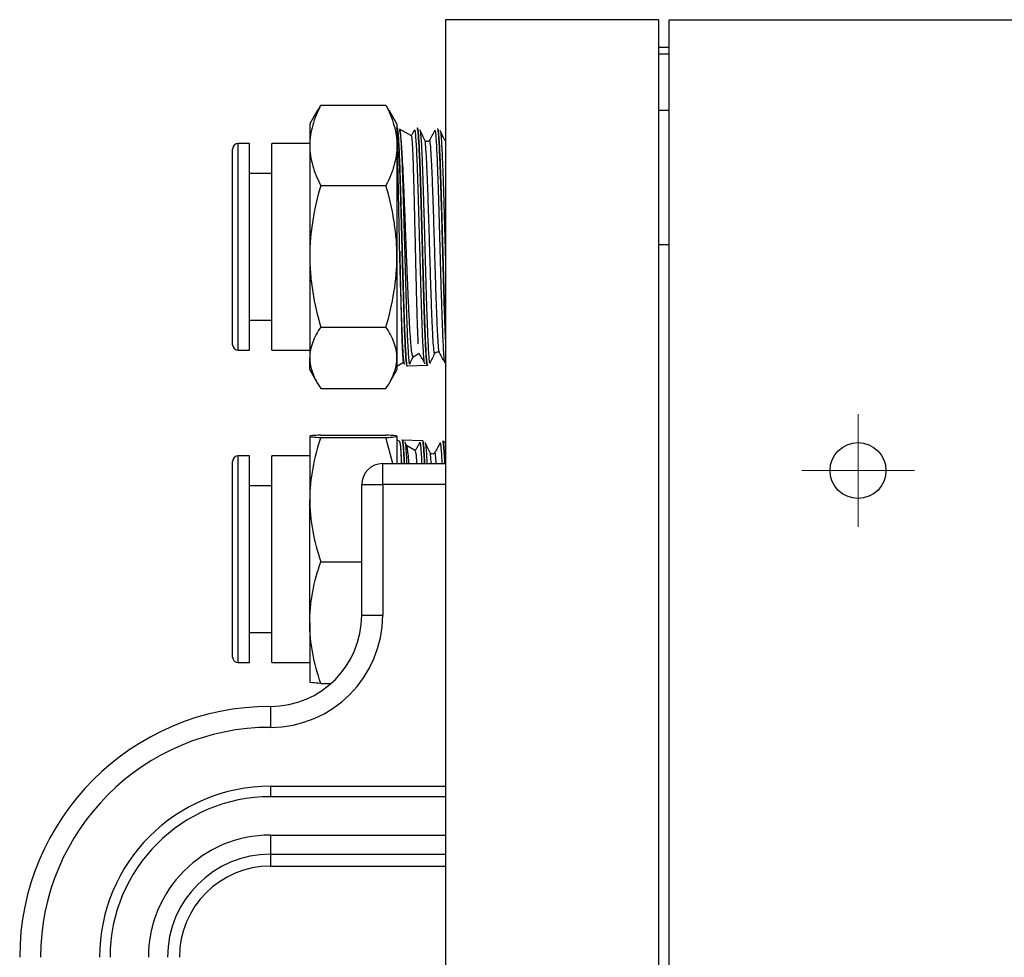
# Model space of a CAD drawing. Header units: inches. Extents: x 5 to 46.8, y 2.9 to 36.5.
# Tile 8 of 10: x 28 to 31.4, y 19.8 to 23.1. Entities that reach past the tile are written whole.
import ezdxf

# ---------------------------------------------------------------- set-up
doc = ezdxf.new("R2010")
doc.units = ezdxf.units.IN
doc.header["$MEASUREMENT"] = 0

# ---------------------------------------------------------------- blocks, each defined once
blk = doc.blocks.new('SW_CENTERMARKSYMBOL_42')
at = {"color": 0, "linetype": 'Continuous', "lineweight": 18}
for p, q in [((0, 0.1), (0, 0.1984)), ((0, 0), (0, 0.1)), ((-0.1, 0), (-0.1984, 0)), ((0, 0), (-0.1, 0)), ((0, 0), (0, -0.1)), ((0, 0), (0.1, 0)), ((0.1, 0), (0.1984, 0)), ((0, -0.1), (0, -0.1984))]:
    blk.add_line(p, q, dxfattribs=at)

msp = doc.modelspace()

# ---------------------------------------------------------------- linework, layer by layer
at = {"color": 7, "linetype": 'Continuous', "lineweight": 25}
for p, q in [((29.4525, 23.119), (29.4525, 15.219)), ((30.2025, 23.119), (29.4525, 23.119)), ((30.2025, 23.119), (30.2025, 15.219)), ((30.2395, 15.219), (30.2395, 23.119)), ((30.2395, 23.119), (33.5395, 23.119)), ((30.2395, 23.021), (30.2025, 23.021)), ((30.2395, 22.9974), (30.2025, 22.9974)), ((29.0018, 22.7999), (28.9742, 22.7521)), ((29.003, 22.7993), (29.0128, 22.8176)), ((29.0128, 22.8176), (29.2426, 22.8176)), ((29.2426, 22.8176), (29.2523, 22.7993)), ((29.2812, 22.7521), (29.2536, 22.8)), ((30.2025, 22.8006), (30.2395, 22.8006)), ((28.9742, 22.7521), (28.9742, 22.6764)), ((29.2812, 22.7521), (29.2812, 22.6764)), ((29.2815, 22.7387), (29.2813, 22.7387)), ((29.3323, 22.7095), (29.2899, 22.734)), ((29.353, 22.7363), (29.3509, 22.7364)), ((29.4262, 22.7339), (29.4246, 22.7342)), ((29.433, 22.728), (29.4334, 22.7286)), ((28.7616, 22.6832), (28.7222, 22.6832)), ((28.7616, 21.9548), (28.7616, 22.6832)), ((28.9742, 22.6832), (28.8403, 22.6832)), ((28.8403, 21.9548), (28.8403, 22.6832)), ((28.7025, 21.9745), (28.7025, 22.6635)), ((28.9742, 22.6764), (28.9742, 22.2859)), ((29.2812, 22.6764), (29.2812, 22.2859)), ((28.8403, 22.5769), (28.7616, 22.5769)), ((29.0128, 22.5352), (29.2426, 22.5352)), ((28.9742, 22.2859), (28.9742, 21.9285)), ((29.2812, 22.2859), (29.2812, 21.9285)), ((28.7616, 22.0611), (28.8403, 22.0611)), ((29.0128, 22.0366), (29.2426, 22.0366)), ((28.7222, 21.9548), (28.7616, 21.9548)), ((28.8403, 21.9548), (28.9742, 21.9548)), ((28.9742, 21.8859), (28.9742, 21.9285)), ((29.2812, 21.9285), (29.2812, 21.8859)), ((29.3388, 21.9323), (29.3593, 21.9441)), ((29.3581, 21.9443), (29.3596, 21.9428)), ((29.3587, 21.9439), (29.359, 21.9447)), ((28.9742, 21.8859), (29.0018, 21.8381)), ((29.2536, 21.838), (29.2812, 21.8859)), ((29.2812, 21.899), (29.3047, 21.9125)), ((29.3033, 21.9137), (29.3079, 21.9054)), ((29.315, 21.9006), (29.3172, 21.9006)), ((29.3173, 21.9001), (29.3887, 21.9023)), ((29.3173, 21.9005), (29.3181, 21.9006)), ((29.3887, 21.9028), (29.3904, 21.903)), ((29.3973, 21.9087), (29.3979, 21.91)), ((29.4512, 21.9103), (29.4508, 21.9098)), ((29.0128, 21.8204), (29.2426, 21.8204)), ((28.9742, 21.652), (28.9742, 21.429)), ((29.0128, 21.6564), (29.2426, 21.6564)), ((29.0128, 21.6477), (29.2426, 21.6477)), ((29.267, 21.5556), (29.2426, 21.6477)), ((29.2812, 21.652), (29.2812, 21.5556)), ((29.2915, 21.6331), (29.2812, 21.639)), ((29.3, 21.6381), (29.2989, 21.638)), ((29.3715, 21.6362), (29.3001, 21.6384)), ((29.3162, 21.6178), (29.3091, 21.6325)), ((29.3155, 21.619), (29.315, 21.6187)), ((29.3471, 21.601), (29.3154, 21.6193)), ((29.4428, 21.6337), (29.4413, 21.6335)), ((28.7616, 21.5832), (28.7222, 21.5832)), ((28.7616, 20.8548), (28.7616, 21.5832)), ((28.9742, 21.5832), (28.8403, 21.5832)), ((28.8403, 20.8548), (28.8403, 21.5832)), ((28.7025, 20.8745), (28.7025, 21.5635)), ((29.231, 21.4818), (29.231, 21.5556)), ((29.231, 21.5556), (29.4525, 21.5556)), ((28.8403, 21.4769), (28.7616, 21.4769)), ((29.1572, 21.0219), (29.1572, 21.4818)), ((29.1572, 21.4818), (29.231, 21.4818)), ((29.4525, 21.4818), (29.231, 21.4818)), ((29.231, 21.4818), (29.231, 21.0219)), ((28.9742, 20.996), (28.9742, 21.429)), ((29.0128, 21.2103), (29.1572, 21.2103)), ((29.1572, 21.0219), (29.231, 21.0219)), ((28.9742, 20.996), (28.9742, 20.786)), ((28.7616, 20.9611), (28.8403, 20.9611)), ((28.7222, 20.8548), (28.7616, 20.8548)), ((28.8403, 20.8548), (28.9742, 20.8548)), ((29.0128, 20.7816), (29.0492, 20.7816)), ((28.8361, 20.7008), (28.8361, 20.627)), ((28.8361, 20.4195), (28.8361, 20.3826)), ((28.8361, 20.4195), (29.4525, 20.4195)), ((29.4525, 20.3826), (28.8361, 20.3826)), ((28.8361, 20.2477), (29.4525, 20.2477)), ((28.8361, 20.2477), (28.8361, 20.1802)), ((28.8361, 20.1802), (29.4525, 20.1802)), ((28.8361, 20.1383), (29.4525, 20.1383))]:
    msp.add_line(p, q, dxfattribs=at)
at = {"color": 8, "linetype": 'Continuous', "lineweight": 25}
for p, q in [((28.7222, 21.9548), (28.7222, 22.6832)), ((30.2395, 22.326), (30.2025, 22.326)), ((29.4345, 21.6272), (29.434, 21.6283)), ((28.7222, 20.8548), (28.7222, 21.5832)), ((28.8361, 20.1802), (28.8361, 20.1383))]:
    msp.add_line(p, q, dxfattribs=at)
at = {"color": 7, "linetype": 'Continuous', "lineweight": 25}
msp.add_circle((30.9052, 21.5312), 0.0984, dxfattribs=at)
for centre, radius, start, end in [((28.7222, 22.6635), 0.0197, 90, 180), ((28.7222, 21.9745), 0.0197, 180, 270), ((28.7222, 21.5635), 0.0197, 90, 180), ((29.231, 21.4818), 0.0738, 90, 180), ((28.8361, 21.0219), 0.3949, 270, 0), ((28.8361, 21.0219), 0.3211, 270, 0), ((28.7222, 20.8745), 0.0197, 180, 270), ((28.8361, 19.8172), 0.8836, 90, 180), ((28.8361, 19.8172), 0.8098, 90, 180), ((28.8361, 19.8172), 0.6024, 90, 180), ((28.8361, 19.8172), 0.5655, 90, 180), ((28.8361, 19.8172), 0.4305, 90, 180), ((28.8361, 19.8172), 0.363, 90, 180), ((28.8361, 19.8172), 0.3211, 90, 180)]:
    msp.add_arc(centre, radius, start, end, dxfattribs=at)
for points, knots in [([(29.0128, 22.8176), (29.0011, 22.7946), (28.9912, 22.7711), (28.9778, 22.724), (28.9742, 22.7003), (28.9742, 22.6764)], [0, 0, 0, 0, 0.5, 0.5, 1, 1, 1, 1]), ([(29.2426, 22.8176), (29.2543, 22.7946), (29.2641, 22.7711), (29.2776, 22.724), (29.2812, 22.7003), (29.2812, 22.6764)], [0, 0, 0, 0, 0.5, 0.5, 1, 1, 1, 1]), ([(29.2909, 22.3041), (29.2908, 22.3107), (29.2901, 22.3434), (29.289, 22.3993), (29.2876, 22.4697), (29.2863, 22.5329), (29.2852, 22.5906), (29.2841, 22.6404), (29.2831, 22.6817), (29.2823, 22.7126), (29.2816, 22.7324), (29.2813, 22.739), (29.2813, 22.7389), (29.2813, 22.7388)], [0, 0, 0, 0, 0.029248, 0.14674, 0.249298, 0.354826, 0.457505, 0.563148, 0.666084, 0.772001, 0.875012, 0.981036, 1, 1, 1, 1]), ([(29.2909, 22.7323), (29.2911, 22.7318), (29.2919, 22.7292), (29.2933, 22.7182), (29.2952, 22.6929), (29.2972, 22.6567), (29.2991, 22.6111), (29.301, 22.557), (29.3029, 22.4964), (29.3048, 22.4306), (29.3068, 22.3617), (29.3087, 22.2916), (29.3106, 22.2223), (29.3125, 22.1558), (29.3144, 22.0939), (29.3164, 22.0385), (29.3183, 21.9909), (29.3202, 21.9528), (29.3221, 21.9253), (29.3238, 21.9095), (29.3249, 21.9079), (29.3253, 21.9073)], [0, 0, 0, 0, 0.01452, 0.070317, 0.126113, 0.181893, 0.237674, 0.293438, 0.349203, 0.404951, 0.460699, 0.516432, 0.572164, 0.627881, 0.683597, 0.739297, 0.794997, 0.850682, 0.906366, 0.962034, 1, 1, 1, 1]), ([(29.3385, 21.9328), (29.3378, 21.9328), (29.3362, 21.9329), (29.3337, 21.9461), (29.3311, 21.9695), (29.3285, 22.0033), (29.3259, 22.0459), (29.3233, 22.0969), (29.3207, 22.1541), (29.3181, 22.2168), (29.3155, 22.2824), (29.3129, 22.35), (29.3103, 22.4167), (29.3078, 22.4817), (29.3051, 22.5422), (29.3026, 22.5972), (29.2999, 22.6445), (29.2974, 22.6831), (29.2943, 22.7172), (29.2922, 22.7267), (29.2909, 22.7323)], [0, 0, 0, 0, 0.044679, 0.0970092, 0.1508326, 0.2035676, 0.2578077, 0.3109474, 0.365604, 0.4191483, 0.4742215, 0.5281706, 0.5836606, 0.6380144, 0.6939208, 0.7486792, 0.8050023, 0.8601654, 0.916905, 1, 1, 1, 1]), ([(29.3437, 22.7315), (29.3404, 22.7257), (29.3364, 22.7185), (29.3323, 22.7113), (29.3315, 22.71)], [0, 0, 0, 0, 0.807762, 1, 1, 1, 1]), ([(29.38, 21.9074), (29.3794, 21.9081), (29.3781, 21.9095), (29.3762, 21.9263), (29.3743, 21.9535), (29.3723, 21.9911), (29.3704, 22.0384), (29.3685, 22.0932), (29.3666, 22.155), (29.3646, 22.2209), (29.3627, 22.2902), (29.3608, 22.3597), (29.3589, 22.4287), (29.357, 22.4939), (29.3551, 22.5549), (29.3531, 22.6086), (29.3512, 22.6545), (29.3493, 22.6906), (29.3474, 22.7161), (29.3456, 22.7302), (29.3445, 22.7306), (29.344, 22.7307)], [0, 0, 0, 0, 0.052526, 0.106577, 0.159118, 0.213184, 0.265741, 0.319822, 0.372394, 0.426492, 0.479079, 0.533192, 0.585794, 0.639923, 0.692541, 0.746685, 0.799318, 0.853478, 0.906126, 0.960302, 1, 1, 1, 1]), ([(29.3553, 22.7362), (29.355, 22.7364), (29.3542, 22.7368), (29.3532, 22.7366), (29.3526, 22.7364)], [0, 0, 0, 0, 0.4134899, 1, 1, 1, 1]), ([(29.3794, 22.6948), (29.3765, 22.7008), (29.3707, 22.7128), (29.3649, 22.7248), (29.362, 22.7308)], [0, 0, 0, 0, 0.499969, 1, 1, 1, 1]), ([(29.3621, 22.7298), (29.3622, 22.7298), (29.363, 22.7302), (29.3643, 22.7197), (29.3662, 22.6976), (29.3682, 22.6638), (29.3701, 22.6203), (29.372, 22.5684), (29.3739, 22.5093), (29.3758, 22.4449), (29.3778, 22.3769), (29.3797, 22.3072), (29.3816, 22.238), (29.3835, 22.171), (29.3854, 22.1083), (29.3874, 22.0515), (29.3893, 22.0025), (29.3912, 21.9623), (29.3931, 21.9327), (29.3949, 21.9136), (29.3961, 21.9105), (29.3967, 21.9091)], [0, 0, 0, 0, 0.007868, 0.063491, 0.119097, 0.174704, 0.230295, 0.285886, 0.34146, 0.397035, 0.452593, 0.508152, 0.563694, 0.619237, 0.674763, 0.730289, 0.785799, 0.841309, 0.896804, 0.952298, 1, 1, 1, 1]), ([(29.415, 22.7292), (29.4118, 22.7234), (29.4052, 22.7118), (29.3987, 22.7002), (29.3955, 22.6943)], [0, 0, 0, 0, 0.500023, 1, 1, 1, 1]), ([(29.4507, 21.9104), (29.4501, 21.9119), (29.449, 21.9153), (29.4472, 21.9336), (29.4453, 21.9628), (29.4433, 22.0028), (29.4414, 22.0512), (29.4395, 22.1078), (29.4376, 22.1699), (29.4356, 22.2368), (29.4337, 22.3054), (29.4318, 22.3751), (29.4299, 22.4426), (29.428, 22.5072), (29.4261, 22.5659), (29.4241, 22.6181), (29.4222, 22.6613), (29.4203, 22.6953), (29.4184, 22.718), (29.4166, 22.73), (29.4154, 22.7287), (29.4149, 22.728)], [0, 0, 0, 0, 0.044636, 0.09747, 0.151836, 0.204684, 0.259067, 0.311931, 0.366329, 0.419208, 0.473622, 0.526516, 0.580946, 0.633856, 0.688302, 0.741227, 0.795688, 0.848629, 0.903106, 0.956062, 1, 1, 1, 1]), ([(29.4508, 22.6925), (29.4479, 22.6985), (29.4422, 22.7105), (29.4364, 22.7225), (29.4335, 22.7285)], [0, 0, 0, 0, 0.499967, 1, 1, 1, 1]), ([(29.4336, 22.7279), (29.4342, 22.7259), (29.4354, 22.7217), (29.4372, 22.7013), (29.4392, 22.6702), (29.4411, 22.6291), (29.443, 22.5791), (29.4449, 22.5219), (29.4468, 22.4588), (29.4487, 22.3924), (29.4506, 22.3245), (29.4519, 22.2799), (29.4525, 22.2575)], [0, 0, 0, 0, 0.092975, 0.194422, 0.295841, 0.397259, 0.498648, 0.600036, 0.701396, 0.802754, 0.901377, 1, 1, 1, 1]), ([(29.3318, 22.7085), (29.3321, 22.7085), (29.3329, 22.7084), (29.3342, 22.6957), (29.3356, 22.6721), (29.3371, 22.6383), (29.3386, 22.5953), (29.3401, 22.545), (29.3415, 22.4879), (29.3434, 22.4126), (29.3455, 22.3169), (29.3477, 22.2227), (29.3495, 22.1489), (29.351, 22.0943), (29.3525, 22.0461), (29.3539, 22.0062), (29.3549, 21.9872), (29.3554, 21.978)], [0, 0, 0, 0, 0.037959, 0.102706, 0.165339, 0.229804, 0.292162, 0.356346, 0.41843, 0.482331, 0.588062, 0.693801, 0.755131, 0.818252, 0.879327, 0.942188, 1, 1, 1, 1]), ([(29.3955, 22.6944), (29.3946, 22.6933), (29.3929, 22.691), (29.3873, 22.6893), (29.3817, 22.6913), (29.3802, 22.6936), (29.3794, 22.6948)], [0, 0, 0, 0, 0.247343, 0.49984, 0.752428, 1, 1, 1, 1]), ([(28.9742, 22.6764), (28.9742, 22.6644), (28.9751, 22.6524), (28.9786, 22.6284), (28.9813, 22.6165), (28.9914, 22.5811), (29.0012, 22.558), (29.0128, 22.5352)], [0, 0, 0, 0, 0.25, 0.25, 0.5, 0.5, 1, 1, 1, 1]), ([(29.2812, 22.6764), (29.2812, 22.6644), (29.2803, 22.6524), (29.2768, 22.6284), (29.2741, 22.6165), (29.2639, 22.5811), (29.2542, 22.558), (29.2426, 22.5352)], [0, 0, 0, 0, 0.25, 0.25, 0.5, 0.5, 1, 1, 1, 1]), ([(29.0128, 22.5352), (29.001, 22.4944), (28.9913, 22.4533), (28.9778, 22.3703), (28.9742, 22.3283), (28.9742, 22.2859)], [0, 0, 0, 0, 0.5, 0.5, 1, 1, 1, 1]), ([(29.2812, 22.2859), (29.2812, 22.307), (29.2803, 22.3283), (29.2768, 22.3703), (29.2742, 22.3912), (29.2641, 22.4535), (29.2543, 22.4945), (29.2426, 22.5352)], [0, 0, 0, 0, 0.25, 0.25, 0.5, 0.5, 1, 1, 1, 1]), ([(29.3078, 21.907), (29.3076, 21.9071), (29.3067, 21.9073), (29.3052, 21.92), (29.3032, 21.9443), (29.3013, 21.9803), (29.2994, 22.0254), (29.2975, 22.0793), (29.2956, 22.1396), (29.2936, 22.2055), (29.2921, 22.2611), (29.2912, 22.2944), (29.2909, 22.3041)], [0, 0, 0, 0, 0.044365, 0.156213, 0.271306, 0.383186, 0.498313, 0.610225, 0.725385, 0.837329, 0.952522, 1, 1, 1, 1]), ([(29.2909, 22.3041), (29.2915, 22.2758), (29.2926, 22.2246), (29.2942, 22.1538), (29.2957, 22.093), (29.2971, 22.0382), (29.2986, 21.9921), (29.3001, 21.955), (29.3016, 21.9293), (29.3028, 21.9151), (29.3036, 21.9143), (29.3039, 21.914)], [0, 0, 0, 0, 0.1398774, 0.2523095, 0.3680033, 0.4804233, 0.5961321, 0.7080879, 0.8233192, 0.9348095, 1, 1, 1, 1]), ([(28.9742, 22.2859), (28.9742, 22.2647), (28.9751, 22.2434), (28.9786, 22.2014), (28.9812, 22.1805), (28.9913, 22.1183), (29.0011, 22.0772), (29.0128, 22.0366)], [0, 0, 0, 0, 0.25, 0.25, 0.5, 0.5, 1, 1, 1, 1]), ([(29.2426, 22.0366), (29.2544, 22.0773), (29.2641, 22.1184), (29.2776, 22.2014), (29.2812, 22.2434), (29.2812, 22.2859)], [0, 0, 0, 0, 0.5, 0.5, 1, 1, 1, 1]), ([(29.0128, 22.0366), (29.001, 22.0189), (28.9913, 22.0011), (28.9778, 21.9651), (28.9742, 21.9469), (28.9742, 21.9285)], [0, 0, 0, 0, 0.5, 0.5, 1, 1, 1, 1]), ([(29.2812, 21.9285), (29.2812, 21.9376), (29.2803, 21.9469), (29.2768, 21.9651), (29.2742, 21.9741), (29.2641, 22.0011), (29.2543, 22.0189), (29.2426, 22.0366)], [0, 0, 0, 0, 0.25, 0.25, 0.5, 0.5, 1, 1, 1, 1]), ([(28.9742, 21.9285), (28.9742, 21.9193), (28.9751, 21.9101), (28.9786, 21.8919), (28.9812, 21.8828), (28.9913, 21.8558), (29.0011, 21.838), (29.0128, 21.8204)], [0, 0, 0, 0, 0.25, 0.25, 0.5, 0.5, 1, 1, 1, 1]), ([(29.2426, 21.8204), (29.2544, 21.8381), (29.2641, 21.8559), (29.2776, 21.8919), (29.2812, 21.9101), (29.2812, 21.9285)], [0, 0, 0, 0, 0.5, 0.5, 1, 1, 1, 1]), ([(29.3263, 21.9061), (29.3292, 21.9121), (29.3334, 21.9209), (29.3376, 21.9296), (29.339, 21.9323)], [0, 0, 0, 0, 0.687028, 1, 1, 1, 1]), ([(29.3597, 21.9426), (29.363, 21.9367), (29.3695, 21.9251), (29.3761, 21.9135), (29.3793, 21.9077)], [0, 0, 0, 0, 0.499978, 1, 1, 1, 1]), ([(29.3977, 21.9083), (29.4006, 21.9143), (29.4064, 21.9264), (29.4122, 21.9384), (29.4151, 21.9444)], [0, 0, 0, 0, 0.500032, 1, 1, 1, 1]), ([(29.4151, 21.9444), (29.4159, 21.9455), (29.4174, 21.9478), (29.423, 21.9498), (29.4287, 21.9481), (29.4304, 21.9458), (29.4312, 21.9447)], [0, 0, 0, 0, 0.247634, 0.500137, 0.752572, 1, 1, 1, 1]), ([(29.4312, 21.9447), (29.4345, 21.9389), (29.441, 21.9272), (29.4475, 21.9156), (29.4508, 21.9098)], [0, 0, 0, 0, 0.499973, 1, 1, 1, 1]), ([(29.3877, 21.9024), (29.3877, 21.9024), (29.388, 21.9023), (29.3884, 21.9024), (29.3887, 21.9026)], [0, 0, 0, 0, 0.027983, 1, 1, 1, 1]), ([(29.0128, 21.6564), (29.001, 21.6556), (28.9913, 21.6549), (28.9778, 21.6535), (28.9742, 21.6527), (28.9742, 21.652)], [0, 0, 0, 0, 0.5, 0.5, 1, 1, 1, 1]), ([(28.9742, 21.652), (28.9742, 21.6516), (28.9751, 21.6513), (28.9786, 21.6505), (28.9812, 21.6502), (28.9913, 21.6491), (29.0011, 21.6484), (29.0128, 21.6477)], [0, 0, 0, 0, 0.25, 0.25, 0.5, 0.5, 1, 1, 1, 1]), ([(29.0128, 21.6477), (29.001, 21.6119), (28.9913, 21.5759), (28.9778, 21.503), (28.9742, 21.4662), (28.9742, 21.429)], [0, 0, 0, 0, 0.5, 0.5, 1, 1, 1, 1]), ([(29.2812, 21.652), (29.2812, 21.6524), (29.2803, 21.6527), (29.2768, 21.6535), (29.2742, 21.6538), (29.2641, 21.6549), (29.2543, 21.6556), (29.2426, 21.6564)], [0, 0, 0, 0, 0.25, 0.25, 0.5, 0.5, 1, 1, 1, 1]), ([(29.2426, 21.6477), (29.2544, 21.6484), (29.2641, 21.6491), (29.2776, 21.6505), (29.2812, 21.6513), (29.2812, 21.652)], [0, 0, 0, 0, 0.5, 0.5, 1, 1, 1, 1]), ([(29.2911, 21.6324), (29.2917, 21.6312), (29.2927, 21.6288), (29.2942, 21.6077), (29.2954, 21.5839), (29.2962, 21.5627), (29.2964, 21.5556)], [0, 0, 0, 0, 0.302201, 0.57607, 0.857884, 1, 1, 1, 1]), ([(29.2982, 21.5556), (29.298, 21.5608), (29.2971, 21.5805), (29.2956, 21.604), (29.2937, 21.6258), (29.2924, 21.6302), (29.2918, 21.6323)], [0, 0, 0, 0, 0.110005, 0.415967, 0.713386, 1, 1, 1, 1]), ([(29.3013, 21.6381), (29.301, 21.6382), (29.3006, 21.6384), (29.3001, 21.6383), (29.3, 21.6383)], [0, 0, 0, 0, 0.727099, 1, 1, 1, 1]), ([(29.3092, 21.631), (29.3097, 21.63), (29.3108, 21.6276), (29.3125, 21.6097), (29.3142, 21.5858), (29.3152, 21.5639), (29.3156, 21.5556)], [0, 0, 0, 0, 0.216195, 0.517075, 0.817954, 1, 1, 1, 1]), ([(29.3236, 21.5556), (29.3235, 21.5569), (29.3226, 21.5716), (29.3207, 21.5907), (29.3183, 21.6114), (29.3167, 21.6156), (29.3159, 21.6176)], [0, 0, 0, 0, 0.032282, 0.373668, 0.708108, 1, 1, 1, 1]), ([(29.3622, 21.6309), (29.3589, 21.6251), (29.3534, 21.6154), (29.348, 21.6056), (29.3458, 21.6017)], [0, 0, 0, 0, 0.597695, 1, 1, 1, 1]), ([(29.3695, 21.5556), (29.3692, 21.5631), (29.3682, 21.5841), (29.3666, 21.6077), (29.3648, 21.6259), (29.3637, 21.6285), (29.3632, 21.6297)], [0, 0, 0, 0, 0.166365, 0.463456, 0.769167, 1, 1, 1, 1]), ([(29.3736, 21.6358), (29.3735, 21.6359), (29.3729, 21.6362), (29.3721, 21.636), (29.3714, 21.6358)], [0, 0, 0, 0, 0.176657, 1, 1, 1, 1]), ([(29.3786, 21.5556), (29.3781, 21.5674), (29.3769, 21.5926), (29.375, 21.6179), (29.3732, 21.6339), (29.372, 21.6349), (29.3715, 21.6353)], [0, 0, 0, 0, 0.239787, 0.511662, 0.775945, 1, 1, 1, 1]), ([(29.3979, 21.5942), (29.395, 21.6002), (29.3892, 21.6122), (29.3834, 21.6243), (29.3805, 21.6303)], [0, 0, 0, 0, 0.49997, 1, 1, 1, 1]), ([(29.3806, 21.6285), (29.381, 21.6282), (29.3819, 21.6271), (29.3835, 21.6126), (29.3853, 21.589), (29.3864, 21.5659), (29.387, 21.5556)], [0, 0, 0, 0, 0.15139, 0.455499, 0.759521, 1, 1, 1, 1]), ([(29.4336, 21.6287), (29.4303, 21.6229), (29.4238, 21.6112), (29.4173, 21.5996), (29.414, 21.5938)], [0, 0, 0, 0, 0.500026, 1, 1, 1, 1]), ([(29.434, 21.6283), (29.4339, 21.6286), (29.4337, 21.6292), (29.4336, 21.6283), (29.4335, 21.6278)], [0, 0, 0, 0, 0.4970254, 1, 1, 1, 1]), ([(29.4409, 21.5556), (29.4404, 21.565), (29.4393, 21.5874), (29.4376, 21.6105), (29.4359, 21.6256), (29.4349, 21.6267), (29.4345, 21.6272)], [0, 0, 0, 0, 0.216824, 0.521702, 0.818067, 1, 1, 1, 1]), ([(29.4525, 21.6267), (29.4523, 21.6272), (29.4518, 21.6285), (29.45, 21.6313), (29.4453, 21.6343), (29.4431, 21.6337), (29.4427, 21.6337)], [0, 0, 0, 0, 0.290308, 0.671244, 0.943839, 1, 1, 1, 1]), ([(29.346, 21.5992), (29.3467, 21.5977), (29.3479, 21.5952), (29.3493, 21.5758), (29.35, 21.5604), (29.3502, 21.5556)], [0, 0, 0, 0, 0.489686, 0.839731, 1, 1, 1, 1]), ([(29.414, 21.5938), (29.4132, 21.5927), (29.4115, 21.5904), (29.4058, 21.5887), (29.4002, 21.5907), (29.3987, 21.593), (29.3979, 21.5942)], [0, 0, 0, 0, 0.2473481, 0.4998203, 0.7523943, 1, 1, 1, 1]), ([(28.9742, 21.429), (28.9742, 21.4104), (28.9751, 21.3918), (28.9786, 21.3549), (28.9812, 21.3366), (28.9913, 21.282), (29.0011, 21.246), (29.0128, 21.2103)], [0, 0, 0, 0, 0.25, 0.25, 0.5, 0.5, 1, 1, 1, 1]), ([(28.9742, 20.996), (28.9742, 21.0141), (28.9751, 21.0324), (28.9786, 21.0688), (28.9813, 21.0869), (28.9914, 21.1405), (29.0012, 21.1756), (29.0128, 21.2103)], [0, 0, 0, 0, 0.25, 0.25, 0.5, 0.5, 1, 1, 1, 1]), ([(29.0128, 20.7816), (29.0011, 20.8165), (28.9912, 20.8522), (28.9778, 20.9237), (28.9742, 20.9597), (28.9742, 20.996)], [0, 0, 0, 0, 0.5, 0.5, 1, 1, 1, 1]), ([(29.0128, 20.7816), (29.001, 20.7824), (28.9913, 20.7831), (28.9778, 20.7845), (28.9742, 20.7853), (28.9742, 20.786)], [0, 0, 0, 0, 0.5, 0.5, 1, 1, 1, 1])]:
    msp.add_open_spline(points, degree=3, knots=knots, dxfattribs=at)
at = {"color": 8, "linetype": 'Continuous', "lineweight": 25}
for points, knots in [([(29.2815, 22.7386), (29.2821, 22.7378), (29.2833, 22.736), (29.2852, 22.7187), (29.2871, 22.6904), (29.289, 22.6516), (29.291, 22.603), (29.2929, 22.5469), (29.2948, 22.4837), (29.2967, 22.4165), (29.2986, 22.3459), (29.3006, 22.2752), (29.3025, 22.2051), (29.3044, 22.1389), (29.3063, 22.0772), (29.3082, 22.023), (29.3102, 21.9767), (29.3121, 21.9405), (29.314, 21.9152), (29.3157, 21.9015), (29.3168, 21.9014), (29.3172, 21.9014)], [0, 0, 0, 0, 0.049403, 0.103966, 0.156976, 0.211524, 0.264518, 0.319051, 0.37203, 0.426547, 0.479511, 0.534013, 0.586962, 0.641448, 0.694382, 0.748853, 0.801772, 0.856227, 0.909131, 0.963571, 1, 1, 1, 1]), ([(29.3173, 21.9006), (29.3167, 21.9013), (29.3154, 21.9028), (29.3136, 21.9197), (29.3117, 21.9476), (29.3098, 21.986), (29.3078, 22.0342), (29.3059, 22.0901), (29.304, 22.153), (29.3021, 22.2201), (29.3001, 22.2906), (29.2983, 22.3614), (29.2963, 22.4315), (29.2944, 22.4979), (29.2925, 22.5598), (29.2906, 22.6143), (29.2886, 22.6609), (29.2867, 22.6975), (29.2848, 22.7233), (29.2831, 22.7372), (29.282, 22.738), (29.2815, 22.7384)], [0, 0, 0, 0, 0.048149, 0.102582, 0.155495, 0.209944, 0.262871, 0.317335, 0.370278, 0.424758, 0.477716, 0.53221, 0.585184, 0.639694, 0.692682, 0.747208, 0.800211, 0.854752, 0.90777, 0.962327, 1, 1, 1, 1]), ([(29.3529, 22.7355), (29.3534, 22.7354), (29.3545, 22.7352), (29.3562, 22.7211), (29.3581, 22.6958), (29.3601, 22.6591), (29.362, 22.6132), (29.3639, 22.5585), (29.3658, 22.4975), (29.3677, 22.4309), (29.3696, 22.3617), (29.3716, 22.2907), (29.3735, 22.2212), (29.3754, 22.1539), (29.3773, 22.0918), (29.3793, 22.0357), (29.3811, 21.9881), (29.3831, 21.9495), (29.385, 21.922), (29.3869, 21.9051), (29.3881, 21.9036), (29.3887, 21.9029)], [0, 0, 0, 0, 0.038219, 0.091239, 0.145797, 0.198801, 0.253344, 0.306333, 0.36086, 0.413834, 0.468345, 0.521304, 0.5758, 0.628743, 0.683223, 0.736152, 0.790616, 0.84353, 0.897978, 0.950877, 1, 1, 1, 1]), ([(29.3887, 21.903), (29.3886, 21.9028), (29.3879, 21.9009), (29.3865, 21.9085), (29.3846, 21.9268), (29.3827, 21.9571), (29.3808, 21.9978), (29.3788, 22.0473), (29.3769, 22.1049), (29.375, 22.1682), (29.3731, 22.2363), (29.3712, 22.3062), (29.3692, 22.3771), (29.3673, 22.4457), (29.3654, 22.5114), (29.3635, 22.571), (29.3616, 22.624), (29.3596, 22.668), (29.3577, 22.7021), (29.3555, 22.7304), (29.3539, 22.7334), (29.353, 22.7351)], [0, 0, 0, 0, 0.006393, 0.060829, 0.113745, 0.168196, 0.221127, 0.275594, 0.32854, 0.383023, 0.435984, 0.490482, 0.543458, 0.597972, 0.650963, 0.705493, 0.758499, 0.813044, 0.866066, 0.920626, 1, 1, 1, 1]), ([(29.4525, 21.9937), (29.4522, 21.9995), (29.4514, 22.02), (29.4498, 22.0611), (29.4479, 22.1193), (29.446, 22.1839), (29.4441, 22.2518), (29.4422, 22.3222), (29.4402, 22.3919), (29.4383, 22.4602), (29.4364, 22.5238), (29.4345, 22.5823), (29.4326, 22.6327), (29.4307, 22.6747), (29.4287, 22.7064), (29.4268, 22.7265), (29.4254, 22.7354), (29.4246, 22.7338), (29.4244, 22.7334)], [0, 0, 0, 0, 0.026812, 0.094045, 0.16323, 0.230483, 0.299687, 0.366959, 0.436184, 0.503475, 0.572719, 0.64003, 0.709294, 0.776625, 0.845909, 0.913258, 0.982562, 1, 1, 1, 1]), ([(29.4244, 22.7331), (29.4247, 22.7334), (29.4256, 22.7343), (29.4272, 22.7231), (29.4291, 22.7004), (29.4311, 22.6664), (29.433, 22.6224), (29.4349, 22.5702), (29.4368, 22.5103), (29.4387, 22.4456), (29.4406, 22.3767), (29.4426, 22.3068), (29.4445, 22.2367), (29.4464, 22.1695), (29.4483, 22.1061), (29.4504, 22.0452), (29.4518, 22.0114), (29.4525, 21.9933)], [0, 0, 0, 0, 0.032343, 0.101614, 0.168911, 0.238162, 0.30544, 0.37467, 0.441929, 0.51114, 0.578379, 0.64757, 0.71479, 0.783961, 0.851162, 0.920313, 1, 1, 1, 1]), ([(29.4151, 21.9468), (29.4148, 21.9455), (29.4136, 21.9399), (29.4114, 21.954), (29.4085, 21.9889), (29.4057, 22.0462), (29.4028, 22.1203), (29.4, 22.207), (29.3971, 22.3007), (29.3943, 22.3956), (29.3914, 22.4858), (29.3885, 22.5654), (29.3857, 22.6302), (29.3828, 22.6733), (29.3807, 22.6943), (29.3796, 22.6931), (29.3794, 22.6929)], [0, 0, 0, 0, 0.024227, 0.104112, 0.184014, 0.263937, 0.343879, 0.42384, 0.503817, 0.583816, 0.663834, 0.743869, 0.823923, 0.903998, 0.984091, 1, 1, 1, 1]), ([(29.4312, 21.9462), (29.4304, 21.9486), (29.4286, 21.9539), (29.4259, 21.9901), (29.4231, 22.0465), (29.4202, 22.1206), (29.4174, 22.2071), (29.4145, 22.3007), (29.4117, 22.3955), (29.4088, 22.4856), (29.4059, 22.5651), (29.4031, 22.6295), (29.4002, 22.6735), (29.3977, 22.6959), (29.3961, 22.6929), (29.3955, 22.6917)], [0, 0, 0, 0, 0.067887, 0.147645, 0.227424, 0.307223, 0.387039, 0.466873, 0.546728, 0.626602, 0.706493, 0.786403, 0.866334, 0.946284, 1, 1, 1, 1]), ([(29.3967, 21.9091), (29.3968, 21.9086), (29.397, 21.9076), (29.3972, 21.9083), (29.3973, 21.9087)], [0, 0, 0, 0, 0.461619, 1, 1, 1, 1]), ([(29.2918, 21.6323), (29.2918, 21.6325), (29.2915, 21.6341), (29.2912, 21.6337), (29.2909, 21.6333)], [0, 0, 0, 0, 0.133512, 1, 1, 1, 1]), ([(29.3, 21.6372), (29.3002, 21.6376), (29.301, 21.6392), (29.3025, 21.6302), (29.3044, 21.6096), (29.306, 21.5841), (29.3069, 21.5627), (29.3072, 21.5556)], [0, 0, 0, 0, 0.073528, 0.336197, 0.606487, 0.86908, 1, 1, 1, 1]), ([(29.3073, 21.5556), (29.3068, 21.5655), (29.3057, 21.5892), (29.304, 21.6154), (29.3021, 21.6329), (29.3008, 21.6401), (29.3001, 21.6382), (29.3001, 21.6381)], [0, 0, 0, 0, 0.190023, 0.452343, 0.722276, 0.98467, 1, 1, 1, 1]), ([(29.3715, 21.636), (29.3715, 21.636), (29.3722, 21.638), (29.3735, 21.6309), (29.3754, 21.6132), (29.3771, 21.5878), (29.3782, 21.5647), (29.3786, 21.5556)], [0, 0, 0, 0, 0.010606, 0.283745, 0.549106, 0.822167, 1, 1, 1, 1]), ([(29.4429, 21.6332), (29.4434, 21.6327), (29.4446, 21.6317), (29.4464, 21.6159), (29.4482, 21.5912), (29.4494, 21.5669), (29.45, 21.5556)], [0, 0, 0, 0, 0.222146, 0.497768, 0.76554, 1, 1, 1, 1]), ([(29.45, 21.5556), (29.45, 21.5567), (29.4493, 21.5731), (29.4479, 21.5955), (29.446, 21.6205), (29.4443, 21.633), (29.4433, 21.6327), (29.4429, 21.6326)], [0, 0, 0, 0, 0.0203512, 0.2952743, 0.5625208, 0.8375228, 1, 1, 1, 1]), ([(29.4024, 21.5556), (29.4016, 21.5668), (29.4001, 21.5876), (29.3986, 21.5905), (29.3979, 21.5919)], [0, 0, 0, 0, 0.538048, 1, 1, 1, 1]), ([(29.4197, 21.5556), (29.4189, 21.5658), (29.4172, 21.5883), (29.4153, 21.5985), (29.4142, 21.593), (29.414, 21.5922)], [0, 0, 0, 0, 0.413815, 0.914125, 1, 1, 1, 1])]:
    msp.add_open_spline(points, degree=3, knots=knots, dxfattribs=at)

# ---------------------------------------------------------------- block references
at = {"color": 7, "linetype": 'Continuous', "lineweight": 18}
msp.add_blockref('SW_CENTERMARKSYMBOL_42', (30.9052, 21.5312), dxfattribs=at)

doc.saveas('drawing.dxf')
